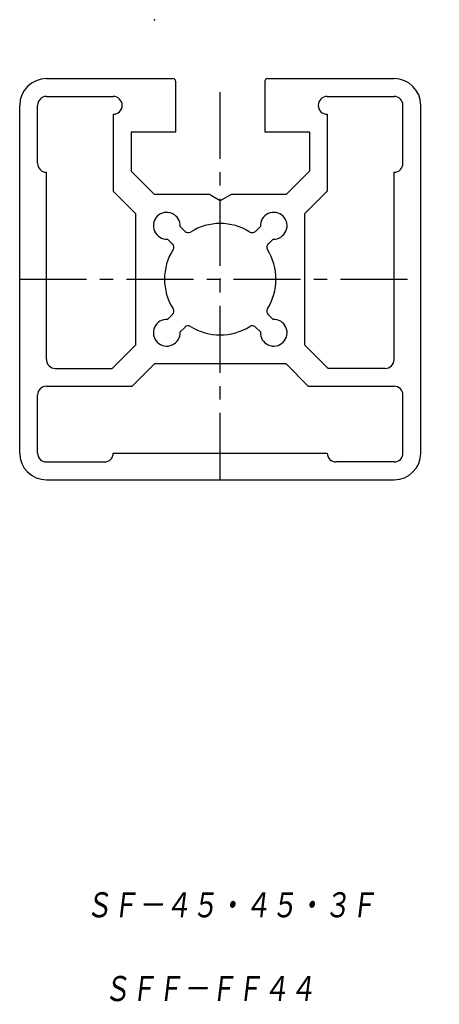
# Model space of a CAD drawing. Extents: x -34 to 13, y -108 to 2.
import ezdxf

# ---------------------------------------------------------------- set-up
doc = ezdxf.new("R2010")
doc.units = 0
doc.linetypes.add('CENTER', pattern=[12, 7.5, -1.5, 1.5, -1.5])
doc.layers.get('0').update_dxf_attribs({"linetype": 'CONTINUOUS'})
doc.styles.get("Standard").update_dxf_attribs({"font": 'txt', "bigfont": 'BIGFONT'})

msp = doc.modelspace()

# ---------------------------------------------------------------- linework, layer by layer
at = {"color": 7, "linetype": 'CONTINUOUS'}
for p, q in [((-31.17, -4.39), (-16.97, -4.39)), ((-6.37, -4.39), (7.83, -4.39)), ((-16.67, -4.69), (-16.67, -10.39)), ((-6.67, -4.69), (-6.67, -10.39)), ((-31.17, -6.39), (-23.67, -6.39)), ((0.33, -6.39), (7.83, -6.39)), ((-34.17, -46.39), (-34.17, -7.39)), ((-32.17, -13.89), (-32.17, -7.39)), ((8.83, -13.89), (8.83, -7.39)), ((10.83, -46.39), (10.83, -7.39)), ((-23.67, -8.39), (-23.67, -17.01)), ((0.33, -8.39), (0.33, -17.01)), ((-21.67, -10.39), (-21.67, -14.77)), ((-16.67, -10.39), (-21.67, -10.39)), ((-1.67, -10.39), (-6.67, -10.39)), ((-1.67, -10.39), (-1.67, -14.77)), ((-31.17, -35.89), (-31.17, -14.89)), ((-19.05, -17.39), (-21.67, -14.77)), ((-1.67, -14.77), (-4.29, -17.39)), ((7.83, -35.89), (7.83, -14.89)), ((-23.67, -17.01), (-21.17, -19.51)), ((-12.88, -17.39), (-19.05, -17.39)), ((-11.67, -18.09), (-12.88, -17.39)), ((-10.46, -17.39), (-11.67, -18.09)), ((-4.29, -17.39), (-10.46, -17.39)), ((-2.17, -19.51), (0.33, -17.01)), ((-21.17, -19.51), (-21.17, -34.27)), ((-2.17, -34.27), (-2.17, -19.51)), ((-16.17, -20.97), (-15.61, -21.53)), ((-7.72, -21.53), (-7.17, -20.97)), ((-17.58, -22.38), (-17.03, -22.94)), ((-6.31, -22.94), (-5.75, -22.38)), ((-17.58, -31.39), (-17.03, -30.83)), ((-6.31, -30.83), (-5.75, -31.39)), ((-16.17, -32.8), (-15.61, -32.25)), ((-7.72, -32.25), (-7.17, -32.8)), ((-23.79, -36.89), (-21.17, -34.27)), ((-2.17, -34.27), (0.45, -36.89)), ((-19.05, -36.39), (-21.55, -38.89)), ((-4.29, -36.39), (-19.05, -36.39)), ((-1.79, -38.89), (-4.29, -36.39)), ((-30.17, -36.89), (-23.79, -36.89)), ((6.83, -36.89), (0.45, -36.89)), ((-31.17, -38.89), (-21.55, -38.89)), ((-1.79, -38.89), (7.83, -38.89)), ((-32.17, -46.39), (-32.17, -39.89)), ((8.83, -46.39), (8.83, -39.89)), ((-31.17, -47.39), (-24.67, -47.39)), ((-23.67, -46.39), (0.33, -46.39)), ((7.83, -47.39), (1.33, -47.39)), ((-31.17, -49.39), (7.83, -49.39))]:
    msp.add_line(p, q, dxfattribs=at)
at = {"color": 7, "linetype": 'CENTER'}
for p, q in [((-11.67, -49.39), (-11.67, -4.39)), ((-34.17, -26.89), (10.83, -26.89))]:
    msp.add_line(p, q, dxfattribs=at)
at = {"color": 7, "linetype": 'CONTINUOUS'}
for centre, radius, start, end in [((-31.17, -7.39), 3, 90, 180), ((-16.97, -4.69), 0.3, 0, 90), ((-6.37, -4.69), 0.3, 90, 180), ((7.83, -7.39), 3, 0, 90), ((-31.17, -7.39), 1, 90, 180), ((-23.67, -7.39), 1, 270, 90), ((0.33, -7.39), 1, 90, 270), ((7.83, -7.39), 1, 0.0001, 90), ((-31.17, -13.89), 1, 180, 270), ((7.83, -13.89), 1, 270, 0), ((-17.67, -20.89), 1.5, 356.8103, 273.1897), ((-5.67, -20.89), 1.5, 266.8106, 183.1899), ((-11.67, -26.89), 6.25, 57.8395, 122.1604), ((-15.26, -21.17), 0.5, 225, 302.1604), ((-8.08, -21.17), 0.5, 237.8395, 315), ((-17.38, -23.29), 0.5, 327.8396, 45), ((-5.95, -23.29), 0.5, 135, 212.1604), ((-11.67, -26.89), 6.25, 147.8396, 212.1604), ((-11.67, -26.89), 6.25, 327.8396, 32.1604), ((-17.38, -30.48), 0.5, 315, 32.1604), ((-5.95, -30.48), 0.5, 147.8396, 225), ((-17.67, -32.89), 1.5, 86.8103, 3.1897), ((-5.67, -32.89), 1.5, 176.8101, 93.1894), ((-15.26, -32.6), 0.5, 57.8396, 135), ((-11.67, -26.89), 6.25, 237.8396, 302.1605), ((-8.08, -32.6), 0.5, 45, 122.1605), ((-30.17, -35.89), 1, 180, 270), ((6.83, -35.89), 1, 270, 360), ((-31.17, -39.89), 1, 90, 180), ((7.83, -39.89), 1, 0, 90), ((-31.17, -46.39), 3, 180, 270), ((-31.17, -46.39), 1, 180, 270), ((-24.67, -46.39), 1, 270, 360), ((1.33, -46.39), 1, 180, 270), ((7.83, -46.39), 1, 270, 359.9999), ((7.83, -46.39), 3, 270, 360)]:
    msp.add_arc(centre, radius, start, end, dxfattribs=at)
for p in [(-19.03, 2.22), (-11.67, -26.89)]:
    msp.add_point(p, dxfattribs=at)

# ---------------------------------------------------------------- texts
at = {"color": 7, "linetype": 'CONTINUOUS', "oblique": 7}
for s, width, p in [('ＳＦ－４５・４５・３Ｆ', 0.844095, (-26.82, -98.77)), ('ＳＦＦ－ＦＦ４４', 0.845565, (-24.78, -108.16))]:
    msp.add_text(s, height=3.2, dxfattribs=dict(at, width=width)).set_placement(p)

doc.saveas('drawing.dxf')
